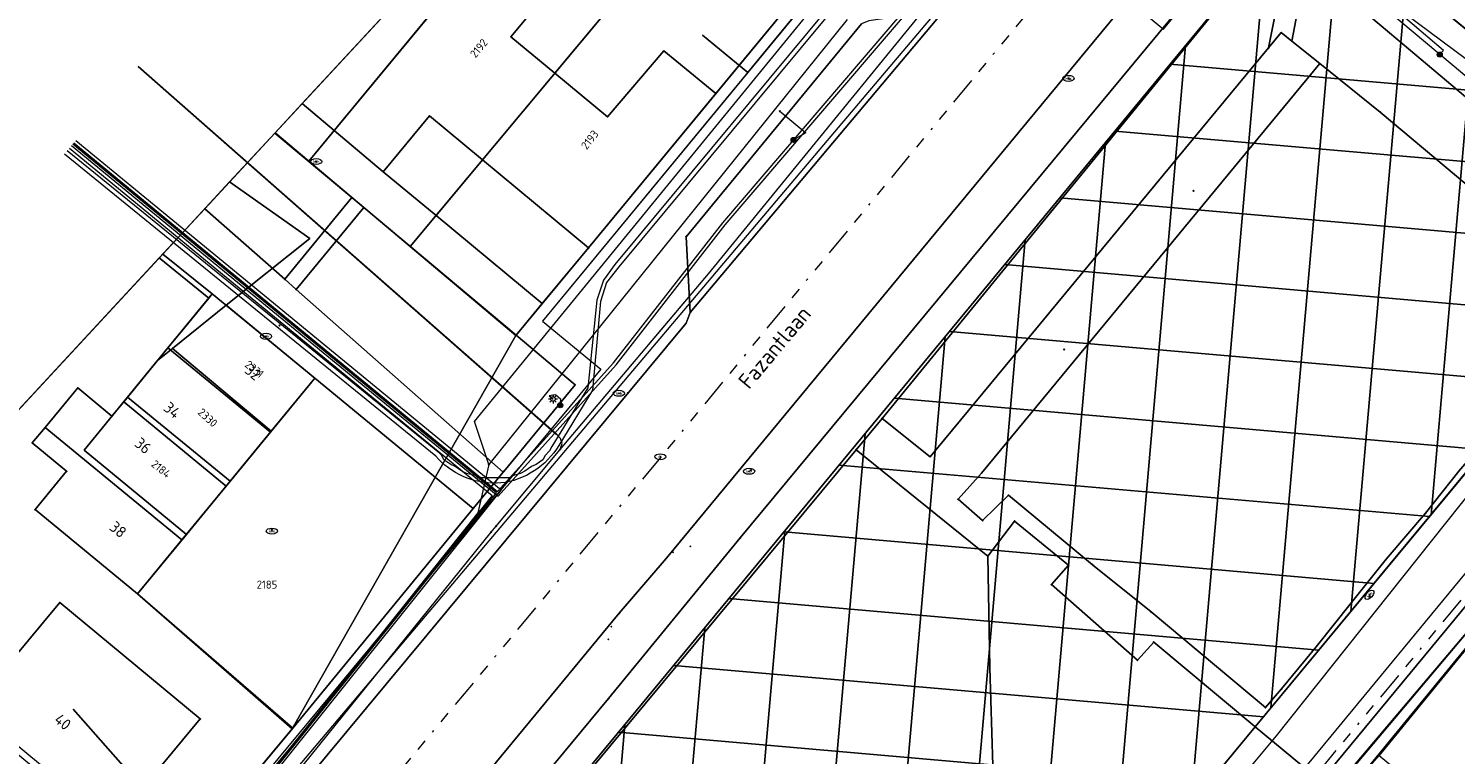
# Model space of a CAD drawing. Header units: metres. Extents: x 94073 to 94369, y 474661 to 474834.
# Tile 14 of 20: x 94129 to 94193, y 474758 to 474790. Entities that reach past the tile are written whole.
import ezdxf
from ezdxf.enums import TextEntityAlignment as Align
from ezdxf.lldxf.tags import DXFTag

# ---------------------------------------------------------------- set-up
doc = ezdxf.new("R2010")
doc.units = ezdxf.units.M
doc.linetypes.add('RI-OVERIG-SO', pattern=[17, 5, -2, 2, -2, 0, -2, 2, -2])
for name, color, linetype in [('A-Klic', 7, 'Continuous'), ('B-WE-AL-PLAATSBEPALINGSPUNT-G', 252, 'Continuous'), ('B-WE-KG-GRENS_PERCEEL-T18', 1, 'Continuous'), ('B-WE-OG-BEBOUWING_HUISNUMMER-T18', 2, 'Continuous'), ('N-Begrenzing speelplek', 10, 'Continuous')]:
    doc.layers.add(name, color=color, linetype=linetype)
for name, color, linetype, lineweight in [('B-WE-GR-BEPLANTING_CULTUUR_HEESTERS-G', 96, 'Continuous', 18), ('B-WE-GR-BEPLANTING_CULTUUR_ROOS-G', 96, 'Continuous', 18), ('B-WE-GR-GROENVOORZIENING-G', 96, 'Continuous', 18), ('B-WE-IE-MEUBILAIR-S', 252, 'Continuous', 18), ('B-WE-IE-TERREINAFSCHEIDING_KUNSTMATIG_HEKWERK-G', 252, 'IE-TERREINAFSCHEIDING_KUNSTMATIG-SO', 18), ('B-WE-KG-GRENS_KADASTRAAL-G', 150, 'KG-KADASTRAAL-SO', 18), ('B-WE-KG-GRENS_PERCEEL-G', 150, 'KG-PERCEEL-SO', 18), ('B-WE-KG-KADASTRAAL_PAND-G', 3, 'Continuous', 18), ('B-WE-KL-DATA-G', 90, 'KL-DATA-N', 20), ('B-WE-KL-DATA_HULPSTUK-S', 90, 'Continuous', 20), ('B-WE-KL-DATA_KABELBED-G', 90, 'Continuous', 20), ('B-WE-KL-ET_LS-G', 190, 'KL-LS-N', 20), ('B-WE-KL-ET_LS_HULPSTUK-S', 190, 'Continuous', 20), ('B-WE-KL-ET_MS-G', 130, 'KL-MS-N', 20), ('B-WE-KL-GAS_LD-G', 50, 'KL-GAS-LD-N', 20), ('B-WE-KL-GAS_LD_HULPSTUK-S', 50, 'Continuous', 20), ('B-WE-KL-GAS_LD_MANTELBUIS-G', 50, 'Continuous', 20), ('B-WE-KL-WATER-G', 170, 'KL-WATER-N', 20), ('B-WE-OG-BEBOUWING_STRAATNAAM-T', 3, 'Continuous', 18), ('B-WE-OG-TERREIN_ERF-G', 252, 'Continuous', 18), ('B-WE-RI-VRIJVERVAL-G', 210, 'RI-OVERIG-SO', 18), ('B-WE-RI-VRIJVERVAL_HULPSTUK-S', 210, 'Continuous', 25), ('B-WE-VH-HALFVERHARDING-G', 252, 'Continuous', 18), ('B-WE-VH-OPENVERHARDING-G', 252, 'Continuous', 18), ('B-WE-VH-OPENVERHARDING_BETONSTRAATSTEEN-G', 252, 'Continuous', 18), ('B-WE-VH-OPENVERHARDING_TEGEL-G', 252, 'Continuous', 18)]:
    doc.layers.add(name, color=color, linetype=linetype, lineweight=lineweight)
doc.styles.add('NLCS-ISO', font='txt')
doc.styles.get("Standard").update_dxf_attribs({"font": 'arial.ttf'})
doc.linetypes.add('IE-TERREINAFSCHEIDING_KUNSTMATIG-SO', pattern='A,4,[82,NLCS.SHX,S=0.75,R=90,X=0,Y=0],4,-2', length=10)
tags = doc.linetypes.add('KG-KADASTRAAL-SO', pattern='A,5.5,-2,["K",Standard,S=1.8,R=0,X=0,Y=-0.9],-2,5.5,-2,[5,NLCS.SHX,S=0.75,R=0,X=0,Y=0],-2', length=19).pattern_tags.tags
tags[6] = DXFTag(74, 10)
tags = doc.linetypes.add('KG-PERCEEL-SO', pattern='A,5.5,-2,["P",Standard,S=1.8,R=0,X=-0.5,Y=-0.9],-2,5.5,-2,[5,NLCS.SHX,S=0.75,R=0,X=0,Y=0],-2', length=19).pattern_tags.tags
tags[6] = DXFTag(74, 10)
tags = doc.linetypes.add('KL-DATA-N', pattern='A,4,-1,[101,NLCS.shx,S=0.5,R=0,X=0,Y=0],-1,4,-1,["D",Standard,S=1,R=0,X=-0.25,Y=-0.5],-1.5', length=12.5).pattern_tags.tags
tags[18] = DXFTag(74, 10)
tags = doc.linetypes.add('KL-GAS-LD-N', pattern='A,4,-1,[69,NLCS.shx,S=0.5,R=0,X=0,Y=0],-1,4,-1,["L",Standard,S=1,R=0,X=0.25,Y=-0.5],-2', length=13).pattern_tags.tags
tags[18] = DXFTag(74, 10)
tags = doc.linetypes.add('KL-LS-N', pattern='A,4,-1,[103,NLCS.shx,S=0.75,R=0,X=0,Y=0],-1,4,-1,["L",Standard,S=1,R=0,X=0,Y=-0.5],-2', length=13).pattern_tags.tags
tags[18] = DXFTag(74, 10)
tags = doc.linetypes.add('KL-MS-N', pattern='A,4,-1,[103,NLCS.shx,S=0.75,R=0,X=0,Y=0],-1,4,-1,["M",Standard,S=1,R=0,X=0,Y=-0.5],-2', length=13).pattern_tags.tags
tags[18] = DXFTag(74, 10)
doc.linetypes.add('KL-WATER-N', pattern='A,7,-0.5,[168,NLCS.shx,S=0.75,R=0,X=0.75,Y=0],-2', length=9.5)

# ---------------------------------------------------------------- blocks, each defined once
blk = doc.blocks.new('SIE-MEUBILAIR_PUT_KOLK-SO')
blk.add_ellipse((0, 0), major_axis=(1.25, 0), ratio=0.54)
at = {"style": 'NLCS-ISO'}
blk.add_text('klk', height=0.75, dxfattribs=at).set_placement((0.03, 0), align=Align.MIDDLE_CENTER)
blk = doc.blocks.new('SIE-MEUBILAIR_PUT_RIOOLPUT-SO')
blk.add_ellipse((0, 0), major_axis=(1.25, 0), ratio=0.54)
at = {"style": 'NLCS-ISO'}
blk.add_text('ri', height=0.75, dxfattribs=at).set_placement((-0.04, 0.07), align=Align.MIDDLE_CENTER)
blk = doc.blocks.new('SKL-WTB_HULP_OVERIG-SO')
at = {"color": 0, "linetype": 'ByBlock', "lineweight": 18}
for points in [[(-0.14, 0.14), (0.14, -0.14)], [(0.14, 0.14), (-0.14, -0.14)]]:
    blk.add_lwpolyline(points, dxfattribs=at)
at = {"color": 0, "linetype": 'ByBlock', "lineweight": 18, "style": 'NLCS-ISO', "flags": 1}
for tag, p in [('TYPE', (1.5, 0)), ('OMSCHRIJVING', (1.5, -3)), ('LABEL', (1.5, -1.5))]:
    blk.add_attdef(tag, p, '', height=1, dxfattribs=at)
blk = doc.blocks.new('SKL-WTB_HULP_MOF-SO')
at = {"linetype": 'ByBlock', "lineweight": 18}
h = blk.add_hatch(color=0, dxfattribs=at)
h.dxf.hatch_style = 1
h.paths.add_polyline_path([(-0.5625, 0, 1), (0.5625, 0, 1)])
at = {"color": 0, "linetype": 'ByBlock', "lineweight": 18}
blk.add_circle((0, 0), 0.5625, dxfattribs=at)
at = {"color": 0, "linetype": 'ByBlock', "lineweight": 18, "style": 'NLCS-ISO', "flags": 1}
for tag, p in [('TYPE', (1.5, 0)), ('OMSCHRIJVING', (1.5, -3)), ('LABEL', (1.5, -1.5))]:
    blk.add_attdef(tag, p, '', height=1, dxfattribs=at)
blk = doc.blocks.new('SIE-MEUBILAIR_PAAL_LICHTMAST-SO')
for points in [[(-0.62, 0), (-1, 0)], [(-0.71, 0.71), (-0.44, 0.44)], [(0, 1), (0, 0.62)], [(0.44, 0.44), (0.71, 0.71)], [(1, 0), (0.62, 0)], [(-0.71, -0.71), (-0.44, -0.44)], [(0, -0.62), (0, -1)], [(0.44, -0.44), (0.71, -0.71)]]:
    blk.add_lwpolyline(points)
blk.add_circle((0, 0), 0.5)
blk = doc.blocks.new('SRI-HULP_OVERIG-SO')
at = {"color": 0, "linetype": 'ByBlock', "lineweight": 18}
for points in [[(-0.14, 0.14), (0.14, -0.14)], [(0.14, 0.14), (-0.14, -0.14)]]:
    blk.add_lwpolyline(points, dxfattribs=at)
at = {"color": 0, "linetype": 'ByBlock', "lineweight": 18, "style": 'NLCS-ISO', "flags": 1}
for tag, p in [('TYPE', (1.5, 0)), ('OMSCHRIJVING', (1.5, -3)), ('LABEL', (1.5, -1.5))]:
    blk.add_attdef(tag, p, '', height=1, dxfattribs=at)
blk = doc.blocks.new('A$C8e28291b')
at = {"layer": 'B-WE-KL-DATA-G', "ltscale": 0.25, "flags": 128}
for points in [[(94189.356, 474821.116), (94168.8, 474796.3), (94155.1, 474779.8), (94154.6, 474779.1), (94154.3, 474778.2), (94153.9, 474774.3), (94152.3, 474771.7), (94152.2, 474771.5), (94152, 474771.3), (94151.9, 474771.1), (94151.6, 474770.9), (94151.4, 474770.8), (94151.1, 474770.6), (94150.9, 474770.5), (94150.6, 474770.4), (94150.4, 474770.3), (94150, 474770.3), (94149.8, 474770.3), (94149.4, 474770.3), (94149.2, 474770.3), (94149, 474770.3), (94148.9, 474770.4), (94148.5, 474770.5), (94148.3, 474770.6), (94148, 474770.8), (94147.8, 474770.9), (94147.5, 474771.1), (94147.4, 474771.3), (94147.3, 474771.4), (94130.732, 474784.849)], [(94180.901, 474813.144), (94181.294, 474812.817), (94170.672, 474800.064), (94151.891, 474777.271), (94154.482, 474775.137), (94135.946, 474752.761), (94101.646, 474711.38), (94088.81, 474719.964), (94082.052, 474724.479), (94078.855, 474719.693), (94078.19, 474720.165), (94078.907, 474721.174)], [(94159, 474790), (94161.013, 474788.341), (94170.672, 474800.064), (94181.294, 474812.817), (94180.901, 474813.144)], [(94176.246, 474743.295), (94181.775, 474750), (94187.225, 474756.59), (94196.452, 474767.475), (94205.068, 474778.037), (94219.501, 474766.012), (94217.244, 474763.278), (94216.75, 474763.156), (94214.319, 474760.218)], [(94176.246, 474743.295), (94181.775, 474750), (94187.225, 474756.59), (94196.452, 474767.475), (94205.068, 474778.037), (94219.501, 474766.012), (94217.244, 474763.278), (94216.75, 474763.156), (94214.319, 474760.218)], [(94176.246, 474743.295), (94181.775, 474750), (94187.225, 474756.59), (94196.452, 474767.475), (94205.068, 474778.037), (94219.501, 474766.012), (94217.244, 474763.278), (94216.75, 474763.156), (94214.319, 474760.218)], [(94131, 474760), (94134.096, 474756.495), (94134.638, 474756.046), (94133.557, 474754.742), (94135.946, 474752.761), (94101.646, 474711.38), (94088.81, 474719.964), (94082.052, 474724.479), (94078.855, 474719.693), (94078.19, 474720.165), (94078.907, 474721.174)]]:
    blk.add_lwpolyline(points, dxfattribs=at)
at = {"layer": 'B-WE-KL-DATA_KABELBED-G', "ltscale": 0.25, "flags": 128}
for points in [[(94149.494, 474770.895), (94148.856, 474772.81), (94164.268, 474791.654), (94165.386, 474793.02), (94174.695, 474804.331), (94180.064, 474810.715), (94184.995, 474816.679), (94187.686, 474819.932), (94188.929, 474821.432)], [(94164.441, 474792.502), (94161.013, 474788.341)], [(94165.44, 474790.693), (94149.494, 474770.895)], [(94161.013, 474788.341), (94159, 474790)], [(94161.013, 474788.341), (94151.891, 474777.271), (94154.482, 474775.137), (94135.946, 474752.761)], [(94184.116, 474752.831), (94196.452, 474767.475), (94205.068, 474778.037), (94209.514, 474774.333)], [(94149.494, 474770.895), (94149.004, 474768.743), (94141.28, 474759.04), (94139.655, 474757.083), (94133.864, 474750.001), (94117.349, 474729.858), (94117.314, 474729.815)], [(94134.096, 474756.495), (94131, 474760)]]:
    blk.add_lwpolyline(points, dxfattribs=at)
at = {"layer": 'B-WE-KL-ET_LS-G', "ltscale": 0.25, "flags": 128}
for points in [[(94130.934, 474785.087), (94137.905, 474779.353), (94149.91, 474769.485), (94155.167, 474775.324), (94160.016, 474781.554), (94167.99, 474790.872), (94172.348, 474796.162), (94179.508, 474790.269), (94181.805, 474793.055), (94182.336, 474793.307)], [(94131.03, 474785.202), (94149.888, 474769.698), (94155.049, 474775.416), (94159.902, 474781.652), (94167.874, 474790.967), (94171.055, 474794.829)], [(94223.297, 474762.733), (94221.672, 474764.086), (94205.285, 474777.736), (94202.05, 474780.304), (94192.813, 474788.288), (94188.981, 474791.513)], [(94191.807, 474789.135), (94191.974, 474789.321), (94189.889, 474791.091)], [(94162.439, 474786.613), (94163.597, 474785.659), (94163.053, 474785.334)], [(94131.126, 474785.315), (94150.04, 474769.767), (94139.791, 474756.973), (94116.37, 474728.713), (94116.262, 474728.553), (94116.186, 474728.375), (94116.146, 474728.186), (94116.143, 474727.992)], [(94130.837, 474784.974), (94137.81, 474779.237), (94149.642, 474769.511), (94139.673, 474757.067), (94120.471, 474733.892), (94119.13, 474732.279), (94116.578, 474729.199)], [(94152.675, 474773.532), (94152.706, 474773.783), (94152.455, 474773.997), (94152.174, 474773.948), (94152.352, 474773.808)]]:
    blk.add_lwpolyline(points, dxfattribs=at)
at = {"layer": 'B-WE-KL-ET_MS-G', "ltscale": 0.25, "flags": 128}
for points in [[(94189.533, 474820.975), (94182.695, 474812.674), (94155.279, 474779.688), (94154.737, 474778.99), (94154.459, 474778.152), (94154.105, 474774.206), (94152.615, 474771.744), (94152.507, 474771.576), (94152.389, 474771.415), (94152.262, 474771.26), (94152.127, 474771.113), (94151.984, 474770.974), (94151.834, 474770.843), (94151.676, 474770.72), (94151.511, 474770.607), (94151.341, 474770.502), (94151.165, 474770.408), (94150.983, 474770.324), (94150.798, 474770.25), (94150.608, 474770.186), (94150.416, 474770.134), (94150.22, 474770.092), (94150.03, 474770.072), (94149.84, 474770.062), (94149.649, 474770.064), (94149.458, 474770.075), (94149.268, 474770.097), (94149.08, 474770.13), (94148.894, 474770.172), (94148.71, 474770.225), (94148.53, 474770.288), (94148.353, 474770.361), (94148.181, 474770.443), (94148.013, 474770.535), (94147.851, 474770.636), (94147.694, 474770.746), (94147.544, 474770.863), (94147.401, 474770.99), (94147.264, 474771.123), (94147.135, 474771.264), (94130.611, 474784.706)], [(94159.537, 474680.966), (94140.096, 474697.266), (94122.138, 474712.329), (94121.829, 474712.656), (94121.542, 474712.998), (94121.277, 474713.355), (94121.037, 474713.725), (94120.782, 474714.184), (94120.564, 474714.656), (94120.385, 474715.14), (94120.246, 474715.632), (94120.157, 474716.308), (94120.143, 474716.989), (94120.204, 474717.668), (94120.338, 474718.336), (94120.544, 474718.986), (94120.82, 474719.609), (94121.163, 474720.198), (94121.568, 474720.747), (94122.728, 474722.129), (94116.501, 474727.304), (94116.339, 474727.435), (94116.209, 474727.598), (94116.117, 474727.786), (94116.068, 474727.989), (94116.064, 474728.197), (94116.105, 474728.402), (94116.189, 474728.593), (94116.312, 474728.761), (94139.732, 474757.02), (94149.841, 474769.639), (94130.98, 474785.143)]]:
    blk.add_lwpolyline(points, dxfattribs=at)
at = {"layer": 'B-WE-KL-GAS_LD-G', "ltscale": 0.25, "flags": 128}
for points in [[(94152.664, 474771.567), (94159.267, 474779.372), (94171.646, 474794.534)], [(94204.48, 474780.012), (94201.739, 474782.336), (94200.793, 474783.116), (94187.449, 474793.056)], [(94152.666, 474771.568), (94152.76, 474771.831), (94152.686, 474772.055), (94152.531, 474772.211), (94133.9, 474788.597)], [(94146.643, 474709.908), (94175.429, 474744.81), (94204.48, 474780.012)], [(94149.821, 474768.147), (94152.666, 474771.568)], [(94097.152, 474703.327), (94124.91, 474737.725), (94135.093, 474750.004), (94139.19, 474754.971), (94149.596, 474767.887)], [(94149.596, 474767.887), (94149.821, 474768.147)]]:
    blk.add_lwpolyline(points, dxfattribs=at)
at = {"layer": 'B-WE-KL-GAS_LD_MANTELBUIS-G', "ltscale": 0.25, "flags": 128}
for points in [[(94133.9, 474788.597), (94152.506, 474772.233)], [(94156.597, 474776.216), (94159.267, 474779.372)]]:
    blk.add_lwpolyline(points, dxfattribs=at)
at = {"layer": 'B-WE-KL-WATER-G', "ltscale": 0.25, "flags": 128}
for points in [[(94192.361, 474818.721), (94187.439, 474812.616), (94183.563, 474807.807), (94173.785, 474796.234), (94172.099, 474794.239), (94164.552, 474785.308), (94140.271, 474756.573), (94138.179, 474754.049), (94137.176, 474752.839), (94136.438, 474751.956), (94136.278, 474751.764), (94134.743, 474749.927), (94134.409, 474749.523), (94130.818, 474745.184), (94128.938, 474742.912), (94128.494, 474742.376), (94126.736, 474740.252), (94123.145, 474735.914), (94121.161, 474733.517), (94121.002, 474733.325), (94118.547, 474730.359), (94117.943, 474729.608), (94108.651, 474718.062), (94105.899, 474714.643), (94105.171, 474713.739), (94098.796, 474705.816), (94098.476, 474705.431), (94096.642, 474703.073)], [(94223.641, 474763.176), (94222.278, 474764.315), (94222.125, 474764.443), (94217.156, 474768.596), (94216.189, 474769.405), (94212.744, 474772.284), (94212.362, 474772.603), (94211.373, 474773.429), (94209.599, 474774.912), (94202.142, 474780.951), (94184.524, 474758.817), (94183.567, 474757.662), (94179.42, 474752.658), (94178.66, 474751.741), (94177.148, 474749.917), (94174.756, 474746.975), (94174.725, 474746.938), (94174.498, 474746.662), (94171.162, 474742.617), (94170.915, 474742.318), (94167.089, 474737.681), (94166.841, 474737.38), (94165.376, 474735.603), (94165.317, 474735.531), (94163.718, 474733.591), (94162.768, 474732.44), (94159.59, 474728.587), (94159.114, 474728.01), (94156.007, 474724.243), (94155.677, 474723.843), (94152.338, 474719.795), (94151.987, 474719.37), (94148.105, 474714.664), (94147.859, 474714.366), (94144.68, 474710.512), (94144.16, 474709.882), (94142.249, 474707.565), (94140.822, 474705.375), (94139.727, 474703.696), (94138.971, 474702.536), (94128.646, 474686.693), (94126.397, 474683.673)]]:
    blk.add_lwpolyline(points, dxfattribs=at)
at = {"layer": 'B-WE-RI-VRIJVERVAL-G', "ltscale": 0.25, "flags": 128}
for points in [[(94173.74, 474791.34), (94157.13, 474771.21)], [(94183.63, 474753.85), (94206.9, 474781.92)], [(94157.13, 474771.21), (94132.55, 474741.61)]]:
    blk.add_lwpolyline(points, dxfattribs=at)
at = {"layer": 'B-WE-IE-MEUBILAIR-S', "xscale": 0.2, "yscale": 0.2, "zscale": 0.2}
blk.add_blockref('SIE-MEUBILAIR_PAAL_LICHTMAST-SO', (94152.352, 474773.808), dxfattribs=at)
at = {"layer": 'B-WE-KL-DATA_HULPSTUK-S', "xscale": 0.2, "yscale": 0.2, "zscale": 0.2}
blk.add_blockref('SKL-WTB_HULP_OVERIG-SO', (94149.494, 474770.894), dxfattribs=at)
at = {"layer": 'B-WE-KL-ET_LS_HULPSTUK-S', "xscale": 0.2, "yscale": 0.2, "zscale": 0.2}
for name, p in [('SKL-WTB_HULP_MOF-SO', (94191.807, 474789.135)), ('SKL-WTB_HULP_OVERIG-SO', (94162.439, 474786.613)), ('SKL-WTB_HULP_MOF-SO', (94163.053, 474785.334)), ('SKL-WTB_HULP_MOF-SO', (94152.675, 474773.532))]:
    blk.add_blockref(name, p, dxfattribs=at)
at = {"layer": 'B-WE-KL-GAS_LD_HULPSTUK-S', "xscale": 0.2, "yscale": 0.2, "zscale": 0.2}
for p in [(94152.664, 474771.567), (94149.596, 474767.887), (94149.821, 474768.147)]:
    blk.add_blockref('SKL-WTB_HULP_OVERIG-SO', p, dxfattribs=at)
at = {"layer": 'B-WE-RI-VRIJVERVAL_HULPSTUK-S', "xscale": 0.2, "yscale": 0.2, "zscale": 0.2}
for p in [(94175.34, 474788.04), (94141.8, 474784.38), (94180.85, 474783.07), (94140.18, 474777.08), (94175.09, 474776.01), (94155.68, 474774.07), (94157.13, 474771.21), (94161.15, 474770.64), (94139.84, 474768), (94188.7, 474765.02)]:
    blk.add_blockref('SRI-HULP_OVERIG-SO', p, dxfattribs=at)

msp = doc.modelspace()

# ---------------------------------------------------------------- hatches: boundary and pattern name
at = {"layer": 'N-Begrenzing speelplek'}
h = msp.add_hatch(dxfattribs=at)
h.set_pattern_fill('ANSI37', color=256, angle=40)
edge = h.paths.add_edge_path()
edge.add_line((94149.97, 474718.54), (94134.241, 474699.882))
edge.add_line((94134.241, 474699.882), (94120.002, 474711.736))
edge.add_arc((94123.461, 474716.499), 5.886, 140.89225, 234.01622, ccw=False)
edge.add_line((94118.893, 474720.212), (94130.813, 474734.671))
edge.add_line((94130.813, 474734.671), (94132.713, 474731.658))
edge.add_line((94132.713, 474731.658), (94184.252, 474794.085))
edge.add_line((94184.252, 474794.085), (94186.238, 474794.988))
edge.add_line((94186.238, 474794.988), (94187.54, 474794.73))
edge.add_line((94187.54, 474794.73), (94201.444, 474783.317))
edge.add_line((94201.444, 474783.317), (94201.137, 474781.838))
edge.add_line((94201.137, 474781.838), (94200.975, 474780.181))
edge.add_line((94200.975, 474780.181), (94183.595, 474759.22))
edge.add_line((94183.595, 474759.22), (94175.869, 474749.877))
edge.add_line((94175.869, 474749.877), (94172.03, 474753.169))
edge.add_line((94172.03, 474753.169), (94146.46, 474722.24))
edge.add_line((94146.46, 474722.24), (94146.172, 474721.795))
edge.add_line((94146.172, 474721.795), (94149.97, 474718.54))
h.paths.add_polyline_path([(94153.002, 474736.082), (94165.912, 474752.418), (94158.263, 474758.463), (94145.353, 474742.127)], flags=24)

# ---------------------------------------------------------------- linework, layer by layer
at = {"layer": 'B-WE-AL-PLAATSBEPALINGSPUNT-G'}
for p in [(94150.477, 474789.928), (94184.755, 474790.11), (94189.572, 474790.1), (94157.289, 474789.3), (94184.19, 474789.428), (94185.221, 474789.737), (94186.473, 474788.732), (94152.434, 474788.309), (94175.286, 474788.075), (94159.592, 474787.403), (94146.861, 474786.404), (94154.78, 474786.369), (94189.162, 474786.575), (94141.816, 474784.376), (94149.214, 474784.451), (94144.801, 474783.922), (94143.402, 474782.768), (94143.93, 474782.326), (94147.147, 474781.975), (94158.274, 474781.03), (94153.936, 474780.534), (94140.413, 474779.135), (94137.191, 474778.484), (94140.921, 474778.687), (94137.032, 474778.291), (94151.876, 474778.052), (94158.271, 474777.178), (94158.457, 474777.651), (94135.938, 474776.958), (94139.583, 474776.597), (94150.709, 474776.646), (94135.22, 474776.084), (94141.753, 474774.736), (94131.207, 474774.298), (94153.336, 474774.444), (94155.283, 474774.063), (94133.249, 474773.684), (94132.722, 474773.043), (94166.994, 474772.945), (94129.751, 474772.539), (94139.782, 474772.337), (94129.184, 474771.854), (94165.837, 474771.55), (94157.126, 474771.236), (94169.131, 474771.24), (94130.708, 474770.592), (94150.139, 474770.56), (94150.161, 474770.586), (94161.077, 474770.595), (94171.419, 474770.512), (94137.811, 474769.937), (94172.617, 474769.522), (94129.306, 474768.885), (94148.804, 474768.937), (94170.372, 474769.345), (94171.464, 474768.397), (94172.889, 474768.376), (94191.178, 474768.728), (94139.844, 474767.929), (94160.682, 474767.624), (94135.839, 474767.538), (94157.697, 474766.983), (94158.456, 474767.247), (94157.39, 474766.716), (94171.706, 474766.819), (94175.289, 474766.416), (94176.359, 474766.43), (94189.416, 474766.675), (94133.868, 474765.138), (94174.527, 474765.548), (94188.682, 474765.097), (94130.403, 474764.751), (94187.881, 474764.746), (94155.301, 474764.275), (94178.963, 474764.331), (94154.944, 474763.68), (94154.806, 474763.109), (94179.084, 474762.995), (94186.305, 474762.776), (94178.357, 474762.182), (94184.77, 474760.909), (94154.825, 474760.474), (94184.052, 474760.075), (94136.652, 474759.572), (94140.769, 474759.167), (94183.576, 474759.236), (94183.595, 474759.22)]:
    msp.add_point(p, dxfattribs=at)
at = {"layer": 'B-WE-GR-BEPLANTING_CULTUUR_HEESTERS-G'}
for points in [[(94184.19, 474789.428), (94185, 474793.52), (94184.252, 474794.085), (94183.098, 474792.672), (94166.994, 474772.945), (94169.131, 474771.24)], [(94198.629, 474782.274), (94194.637, 474785.837), (94189.572, 474790.1), (94185.891, 474793.198), (94185.75, 474792.47), (94185.221, 474789.737), (94186.473, 474788.732), (94189.162, 474786.575), (94197.335, 474779.717), (94198.493, 474781.037), (94197.975, 474781.493)], [(94171.706, 474766.819), (94171.782, 474761.867), (94171.923, 474757.502), (94172.03, 474753.169), (94175.869, 474749.877), (94182.335, 474757.696), (94183.595, 474759.22), (94183.576, 474759.236), (94179.084, 474762.995), (94178.357, 474762.182), (94174.527, 474765.548), (94175.289, 474766.416), (94172.889, 474768.376)]]:
    msp.add_lwpolyline(points, close=True, dxfattribs=at)
at = {"layer": 'B-WE-GR-BEPLANTING_CULTUUR_ROOS-G'}
for points in [[(94139.973, 474785.642), (94136.853, 474782.274), (94140.413, 474779.135), (94143.402, 474782.768)], [(94143.93, 474782.326), (94140.921, 474778.687), (94150.139, 474770.56), (94150.161, 474770.586), (94153.336, 474774.444), (94150.709, 474776.646)]]:
    msp.add_lwpolyline(points, close=True, dxfattribs=at)
at = {"layer": 'B-WE-GR-GROENVOORZIENING-G'}
msp.add_lwpolyline([(94146.46, 474722.24), (94164.879, 474744.625), (94172.03, 474753.169), (94171.923, 474757.502), (94171.782, 474761.867), (94171.706, 474766.819), (94165.837, 474771.55), (94139.281, 474739.564), (94141.118, 474736.062), (94142.033, 474732.471), (94142.385, 474729.866), (94143.16, 474726.838), (94144.381, 474724.211)], close=True, dxfattribs=at)
at = {"layer": 'B-WE-IE-TERREINAFSCHEIDING_KUNSTMATIG_HEKWERK-G'}
for points in [[(94171.464, 474768.397), (94170.372, 474769.345), (94171.419, 474770.512), (94186.473, 474788.732), (94189.162, 474786.575), (94197.335, 474779.717), (94197.945, 474779.227)], [(94198.996, 474780.593), (94200.034, 474779.657), (94199.121, 474778.434), (94197.504, 474776.443), (94195.865, 474774.493), (94194.289, 474772.502), (94192.651, 474770.594), (94191.178, 474768.728), (94189.416, 474766.675), (94187.881, 474764.746), (94186.305, 474762.776), (94184.77, 474760.909), (94184.052, 474760.075), (94178.963, 474764.331), (94176.359, 474766.43), (94172.617, 474769.522)]]:
    msp.add_lwpolyline(points, dxfattribs=at)
at = {"layer": 'B-WE-KG-GRENS_KADASTRAAL-G'}
for p, q in [((94141.481, 474784.395), (94157.723, 474804.011)), ((94145.997, 474780.597), (94162.358, 474800.198)), ((94139.984, 474785.654), (94141.481, 474784.395)), ((94141.481, 474784.395), (94145.997, 474780.597)), ((94145.997, 474780.597), (94150.703, 474776.638)), ((94134.987, 474780.259), (94137.191, 474778.484)), ((94137.191, 474778.484), (94134.753, 474775.516)), ((94135.426, 474776.056), (94137.813, 474777.977)), ((94140.749, 474759.125), (94150.703, 474776.638)), ((94134.753, 474775.516), (94135.426, 474776.056)), ((94135.426, 474776.056), (94139.818, 474772.38)), ((94133.423, 474773.895), (94134.733, 474775.5)), ((94134.733, 474775.5), (94134.753, 474775.516)), ((94133.423, 474773.895), (94137.992, 474770.158)), ((94137.992, 474770.158), (94139.818, 474772.38)), ((94136.039, 474767.781), (94137.992, 474770.158)), ((94133.868, 474765.138), (94136.039, 474767.781)), ((94140.749, 474759.125), (94133.868, 474765.138))]:
    msp.add_line(p, q, dxfattribs=at)
for points in [[(94150.703, 474776.638), (94153.936, 474780.534), (94164.691, 474793.592), (94167.065, 474796.326)], [(94137.964, 474783.473), (94141.525, 474780.952), (94137.813, 474777.977)], [(94137.813, 474777.977), (94141.753, 474774.736), (94139.818, 474772.38)], [(94204.837, 474777.198), (94188.1, 474756.791), (94139.494, 474698.059)], [(94136.039, 474767.781), (94131.495, 474771.532), (94133.423, 474773.895)], [(94135.391, 474752.695), (94135.443, 474752.757), (94140.749, 474759.125)]]:
    msp.add_lwpolyline(points, dxfattribs=at)
at = {"layer": 'B-WE-KG-GRENS_PERCEEL-G'}
msp.add_lwpolyline([(94188.1, 474756.791), (94204.837, 474777.198), (94196.943, 474798.868), (94200.827, 474803.545), (94201.241, 474804.043), (94203.895, 474807.249), (94187.346, 474820.933), (94181.957, 474814.41), (94172.871, 474803.555), (94167.323, 474796.623), (94167.065, 474796.326), (94164.691, 474793.592), (94153.936, 474780.534), (94150.703, 474776.638), (94140.749, 474759.125), (94135.443, 474752.757)], dxfattribs=at)
for points in [[(94157.305, 474804.355), (94139.984, 474785.654), (94141.481, 474784.395), (94157.723, 474804.011)], [(94157.723, 474804.011), (94141.481, 474784.395), (94145.997, 474780.597), (94162.358, 474800.198)], [(94162.358, 474800.198), (94145.997, 474780.597), (94150.703, 474776.638), (94153.936, 474780.534), (94164.691, 474793.592), (94167.065, 474796.326)], [(94139.984, 474785.654), (94137.964, 474783.473), (94141.525, 474780.952), (94137.813, 474777.977), (94141.753, 474774.736), (94139.818, 474772.38), (94137.992, 474770.158), (94136.039, 474767.781), (94133.868, 474765.138), (94140.749, 474759.125), (94150.703, 474776.638), (94145.997, 474780.597), (94141.481, 474784.395)], [(94137.964, 474783.473), (94134.987, 474780.259), (94137.191, 474778.484), (94134.753, 474775.516), (94135.426, 474776.056), (94137.813, 474777.977), (94141.525, 474780.952)], [(94134.987, 474780.259), (94120.719, 474764.854), (94135.391, 474752.695), (94135.443, 474752.757), (94140.749, 474759.125), (94133.868, 474765.138), (94136.039, 474767.781), (94131.495, 474771.532), (94133.423, 474773.895), (94134.733, 474775.5), (94134.753, 474775.516), (94137.191, 474778.484)], [(94137.813, 474777.977), (94135.426, 474776.056), (94139.818, 474772.38), (94141.753, 474774.736)], [(94215.686, 474768.153), (94204.837, 474777.198), (94188.1, 474756.791), (94139.494, 474698.059), (94149.985, 474689.273)], [(94134.733, 474775.5), (94133.423, 474773.895), (94137.992, 474770.158), (94139.818, 474772.38), (94135.426, 474776.056), (94134.753, 474775.516)], [(94137.992, 474770.158), (94133.423, 474773.895), (94131.495, 474771.532), (94136.039, 474767.781)]]:
    msp.add_lwpolyline(points, close=True, dxfattribs=at)
at = {"layer": 'B-WE-KG-KADASTRAAL_PAND-G'}
for points in [[(94160.041, 474797.423), (94155.42, 474801.23), (94150.306, 474795.053), (94152.939, 474792.884), (94150.477, 474789.928), (94152.434, 474788.309)], [(94160.041, 474797.423), (94155.42, 474801.23), (94150.306, 474795.053), (94152.939, 474792.884), (94150.477, 474789.928), (94152.434, 474788.309)], [(94159.592, 474787.403), (94164.691, 474793.592), (94160.041, 474797.423), (94152.434, 474788.309), (94154.78, 474786.369), (94157.289, 474789.3)], [(94159.592, 474787.403), (94164.691, 474793.592), (94160.041, 474797.423), (94152.434, 474788.309), (94154.78, 474786.369), (94157.289, 474789.3)], [(94144.801, 474783.922), (94147.147, 474781.975), (94149.214, 474784.451), (94146.861, 474786.404)], [(94147.147, 474781.975), (94151.876, 474778.052), (94153.936, 474780.534), (94149.214, 474784.451)], [(94141.753, 474774.736), (94137.191, 474778.484), (94137.032, 474778.291), (94135.938, 474776.958), (94135.22, 474776.084), (94139.782, 474772.337)], [(94141.753, 474774.736), (94137.191, 474778.484), (94137.032, 474778.291), (94135.938, 474776.958), (94135.22, 474776.084), (94139.782, 474772.337)], [(94137.811, 474769.937), (94139.782, 474772.337), (94135.22, 474776.084), (94133.249, 474773.684)], [(94137.811, 474769.937), (94139.782, 474772.337), (94135.22, 474776.084), (94133.249, 474773.684)], [(94135.839, 474767.538), (94137.811, 474769.937), (94133.249, 474773.684), (94132.722, 474773.043), (94131.207, 474774.298), (94129.751, 474772.539)], [(94135.839, 474767.538), (94137.811, 474769.937), (94133.249, 474773.684), (94132.722, 474773.043), (94131.207, 474774.298), (94129.751, 474772.539)], [(94129.751, 474772.539), (94129.184, 474771.854), (94130.708, 474770.592), (94129.306, 474768.885), (94133.868, 474765.138), (94135.839, 474767.538)], [(94129.751, 474772.539), (94129.184, 474771.854), (94130.708, 474770.592), (94129.306, 474768.885), (94133.868, 474765.138), (94135.839, 474767.538)], [(94126.324, 474759.829), (94132.573, 474754.651), (94136.652, 474759.572), (94130.403, 474764.751), (94128.303, 474762.217), (94125.601, 474764.444), (94123.629, 474762.051)], [(94126.324, 474759.829), (94132.573, 474754.651), (94136.652, 474759.572), (94130.403, 474764.751), (94128.303, 474762.217), (94125.601, 474764.444), (94123.629, 474762.051)]]:
    msp.add_lwpolyline(points, close=True, dxfattribs=at)
at = {"layer": 'B-WE-OG-TERREIN_ERF-G'}
for points in [[(94149.389, 474795.808), (94141.186, 474786.951), (94144.801, 474783.922), (94146.861, 474786.404), (94149.214, 474784.451), (94153.936, 474780.534), (94159.592, 474787.403), (94157.289, 474789.3), (94154.78, 474786.369), (94152.434, 474788.309), (94150.477, 474789.928), (94152.939, 474792.884), (94150.306, 474795.053)], [(94199.827, 474749.113), (94205.748, 474756.221), (94204.441, 474757.302), (94203.55, 474758.039), (94202.591, 474758.832), (94205.322, 474762.133), (94201.585, 474765.224), (94206.731, 474771.445), (94210.468, 474768.353), (94213.656, 474765.715), (94215.697, 474768.166), (94204.837, 474777.198), (94189.106, 474757.943)]]:
    msp.add_lwpolyline(points, close=True, dxfattribs=at)
for points in [[(94115.882, 474729.299), (94140.769, 474759.167), (94133.868, 474765.138), (94129.306, 474768.885), (94130.708, 474770.592), (94129.184, 474771.854), (94129.751, 474772.539), (94131.207, 474774.298), (94132.722, 474773.043), (94133.249, 474773.684), (94135.22, 474776.084), (94135.938, 474776.958), (94137.032, 474778.291), (94134.834, 474780.093), (94112.552, 474756.037)], [(94122.682, 474755.434), (94126.324, 474759.829), (94123.629, 474762.051), (94125.601, 474764.444), (94128.303, 474762.217), (94130.403, 474764.751), (94136.652, 474759.572), (94132.573, 474754.651)]]:
    msp.add_lwpolyline(points, dxfattribs=at)
at = {"layer": 'B-WE-VH-HALFVERHARDING-G'}
msp.add_lwpolyline([(94201.444, 474783.317), (94191.037, 474791.841), (94187.54, 474794.73), (94186.238, 474794.988), (94185.891, 474793.198), (94189.572, 474790.1), (94194.637, 474785.837), (94198.629, 474782.274), (94198.749, 474782.253), (94201.137, 474781.838)], close=True, dxfattribs=at)
at = {"layer": 'B-WE-VH-OPENVERHARDING-G'}
msp.add_lwpolyline([(94192.651, 474770.594), (94191.178, 474768.728), (94189.416, 474766.675), (94187.881, 474764.746), (94186.305, 474762.776), (94184.77, 474760.909), (94184.052, 474760.075), (94178.963, 474764.331), (94176.359, 474766.43), (94172.617, 474769.522), (94171.464, 474768.397), (94170.372, 474769.345), (94171.419, 474770.512), (94186.473, 474788.732), (94185.221, 474789.737), (94184.755, 474790.11), (94184.19, 474789.428), (94169.131, 474771.24), (94166.994, 474772.945), (94165.837, 474771.55), (94171.706, 474766.819), (94172.889, 474768.376), (94175.289, 474766.416), (94174.527, 474765.548), (94178.357, 474762.182), (94179.084, 474762.995), (94183.576, 474759.236), (94183.595, 474759.22), (94200.328, 474779.42)], dxfattribs=at)
for points in [[(94186.473, 474788.732), (94171.419, 474770.512), (94170.372, 474769.345), (94171.464, 474768.397), (94172.617, 474769.522), (94176.359, 474766.43), (94178.963, 474764.331), (94184.052, 474760.075), (94184.77, 474760.909), (94186.305, 474762.776), (94187.881, 474764.746), (94189.416, 474766.675), (94191.178, 474768.728), (94192.651, 474770.594), (94194.289, 474772.502), (94195.865, 474774.493), (94197.504, 474776.443), (94199.121, 474778.434), (94200.034, 474779.657), (94198.996, 474780.593), (94198.493, 474781.037), (94197.335, 474779.717), (94189.162, 474786.575)], [(94201.444, 474783.317), (94201.137, 474781.838), (94200.994, 474780.376), (94200.981, 474780.245), (94200.975, 474780.181), (94200.328, 474779.42), (94183.595, 474759.22), (94186.519, 474756.801), (94203.975, 474777.911), (94205.738, 474778.281), (94207.101, 474778.567), (94206.983, 474778.665)], [(94133.868, 474765.138), (94140.769, 474759.167), (94148.804, 474768.937), (94141.753, 474774.736), (94139.782, 474772.337), (94137.811, 474769.937), (94135.839, 474767.538)]]:
    msp.add_lwpolyline(points, close=True, dxfattribs=at)
at = {"layer": 'B-WE-VH-OPENVERHARDING_BETONSTRAATSTEEN-G'}
for points in [[(94180.106, 474794.192), (94175.455, 474797.987), (94170.05, 474791.45), (94158.457, 474777.651), (94158.271, 474777.178), (94117.415, 474728.021), (94115.456, 474725.555), (94120.121, 474721.744), (94122.061, 474724.166), (94130.813, 474734.671), (94133.111, 474737.39), (94155.301, 474764.275), (94157.39, 474766.716)], [(94133.111, 474737.39), (94133.938, 474737.988), (94136.179, 474738.273), (94136.381, 474738.324), (94136.648, 474738.54), (94154.825, 474760.474), (94160.682, 474767.624), (94180.283, 474791.27), (94180.352, 474791.493), (94180.262, 474793.842), (94180.326, 474794.242), (94180.562, 474794.743), (94180.106, 474794.192), (94157.39, 474766.716), (94155.301, 474764.275)], [(94170.05, 474791.45), (94169.699, 474791.116), (94166.401, 474790.64), (94166.079, 474790.51), (94158.274, 474781.03), (94158.457, 474777.651)], [(94136.853, 474782.274), (94134.834, 474780.093), (94137.032, 474778.291), (94137.191, 474778.484), (94141.753, 474774.736), (94148.804, 474768.937), (94150.139, 474770.56), (94140.921, 474778.687), (94140.413, 474779.135)]]:
    msp.add_lwpolyline(points, close=True, dxfattribs=at)
msp.add_lwpolyline([(94186.519, 474756.801), (94183.595, 474759.22), (94182.335, 474757.696), (94175.869, 474749.877), (94150.35, 474719.04), (94149.97, 474718.54), (94146.83, 474714.89), (94137.57, 474703.71), (94137.019, 474703.045), (94137.23, 474702.87), (94134.88, 474699.931, -0.386549), (94134.241, 474699.882), (94137.319, 474697.291), (94140.44, 474701.114), (94144.251, 474705.782)], format="xyb", close=True, dxfattribs=at)
at = {"layer": 'B-WE-VH-OPENVERHARDING_TEGEL-G'}
for points in [[(94139.281, 474739.564), (94165.837, 474771.55), (94166.994, 474772.945), (94183.098, 474792.672), (94184.252, 474794.085), (94185, 474793.52), (94184.19, 474789.428), (94184.755, 474790.11), (94185.221, 474789.737), (94185.75, 474792.47), (94185.891, 474793.198), (94186.238, 474794.988), (94185.326, 474795.168), (94181.537, 474795.918), (94180.562, 474794.743), (94180.326, 474794.242), (94180.262, 474793.842), (94180.352, 474791.493), (94180.283, 474791.27), (94160.682, 474767.624), (94154.825, 474760.474), (94136.648, 474738.54)], [(94164.691, 474793.592), (94159.592, 474787.403), (94153.936, 474780.534), (94151.876, 474778.052), (94150.709, 474776.646), (94153.336, 474774.444), (94150.161, 474770.586), (94150.139, 474770.56), (94148.804, 474768.937), (94140.769, 474759.167), (94115.882, 474729.299)], [(94117.415, 474728.021), (94158.271, 474777.178), (94158.457, 474777.651), (94158.274, 474781.03), (94166.079, 474790.51)]]:
    msp.add_lwpolyline(points, dxfattribs=at)
for points in [[(94141.186, 474786.951), (94139.973, 474785.642), (94143.402, 474782.768), (94143.93, 474782.326), (94150.709, 474776.646), (94151.876, 474778.052), (94147.147, 474781.975), (94144.801, 474783.922)], [(94140.413, 474779.135), (94140.921, 474778.687), (94143.93, 474782.326), (94143.402, 474782.768)], [(94189.106, 474757.943), (94204.837, 474777.198), (94205.738, 474778.281), (94203.975, 474777.911), (94186.519, 474756.801), (94187.463, 474756.021), (94188.1, 474756.791)]]:
    msp.add_lwpolyline(points, close=True, dxfattribs=at)
at = {"layer": 'N-Begrenzing speelplek'}
msp.add_lwpolyline([(94149.97, 474718.54), (94134.241, 474699.882), (94120.002, 474711.736, -0.430275), (94118.893, 474720.212), (94130.813, 474734.671), (94132.713, 474731.658), (94184.252, 474794.085), (94186.238, 474794.988), (94187.54, 474794.73), (94201.444, 474783.317), (94201.137, 474781.838), (94200.975, 474780.181), (94183.595, 474759.22), (94175.869, 474749.877), (94172.03, 474753.169), (94146.46, 474722.24), (94146.172, 474721.795), (94149.97, 474718.54)], format="xyb", close=True, dxfattribs=at)

# ---------------------------------------------------------------- block references
at = {"layer": 'A-Klic'}
msp.add_blockref('A$C8e28291b', (0, 0), dxfattribs=at)
at = {"layer": 'B-WE-IE-MEUBILAIR-S', "xscale": 0.2, "yscale": 0.2, "zscale": 0.2}
for name, p in [('SIE-MEUBILAIR_PUT_KOLK-SO', (94175.286, 474788.075)), ('SIE-MEUBILAIR_PUT_KOLK-SO', (94141.816, 474784.376)), ('SIE-MEUBILAIR_PUT_KOLK-SO', (94139.583, 474776.597)), ('SIE-MEUBILAIR_PUT_KOLK-SO', (94155.283, 474774.063)), ('SIE-MEUBILAIR_PUT_RIOOLPUT-SO', (94157.126, 474771.236)), ('SIE-MEUBILAIR_PUT_KOLK-SO', (94161.077, 474770.595)), ('SIE-MEUBILAIR_PUT_KOLK-SO', (94139.844, 474767.929))]:
    msp.add_blockref(name, p, dxfattribs=at)
at = {"layer": 'B-WE-IE-MEUBILAIR-S', "xscale": 0.2, "yscale": 0.2, "zscale": 0.2, "rotation": 50.36279324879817}
msp.add_blockref('SIE-MEUBILAIR_PUT_KOLK-SO', (94188.682, 474765.097), dxfattribs=at)
msp.add_blockref('SIE-MEUBILAIR_PUT_KOLK-SO', (94188.682, 474765.097), dxfattribs=at)

# ---------------------------------------------------------------- texts
at = {"layer": 'B-WE-KG-GRENS_PERCEEL-T18', "ltscale": 0.2, "style": 'NLCS-ISO'}
for s, rotation, p in [('2192', 50.5, (94149.05, 474789.415)), ('2193', 52, (94153.987, 474785.346)), ('2331', -38.9, (94139.064, 474775.137)), ('2330', -42.5, (94136.988, 474772.979)), ('2184', -38.9, (94134.913, 474770.696))]:
    msp.add_text(s, height=0.36, rotation=rotation, dxfattribs=at).set_placement(p, align=Align.MIDDLE_CENTER)
msp.add_text('2185', height=0.36, dxfattribs=at).set_placement((94139.625, 474765.549), align=Align.MIDDLE_CENTER)
at = {"layer": 'B-WE-OG-BEBOUWING_HUISNUMMER-T18', "ltscale": 0.2, "style": 'NLCS-ISO'}
for s, rotation, p in [('32', -39.4, (94139, 474775)), ('34', -39.4, (94135.405, 474773.31)), ('36', -39.4, (94134.109, 474771.732)), ('38', -39.4, (94133, 474768)), ('40', -39.7, (94130.539, 474759.443))]:
    msp.add_text(s, height=0.5, rotation=rotation, dxfattribs=at).set_placement(p, align=Align.MIDDLE_CENTER)
at = {"layer": 'B-WE-OG-BEBOUWING_STRAATNAAM-T', "ltscale": 0.2, "style": 'NLCS-ISO'}
msp.add_text('Fazantlaan', height=0.7, rotation=50.2, dxfattribs=at).set_placement((94162.212, 474776.106), align=Align.MIDDLE_CENTER)

doc.saveas('drawing.dxf')
